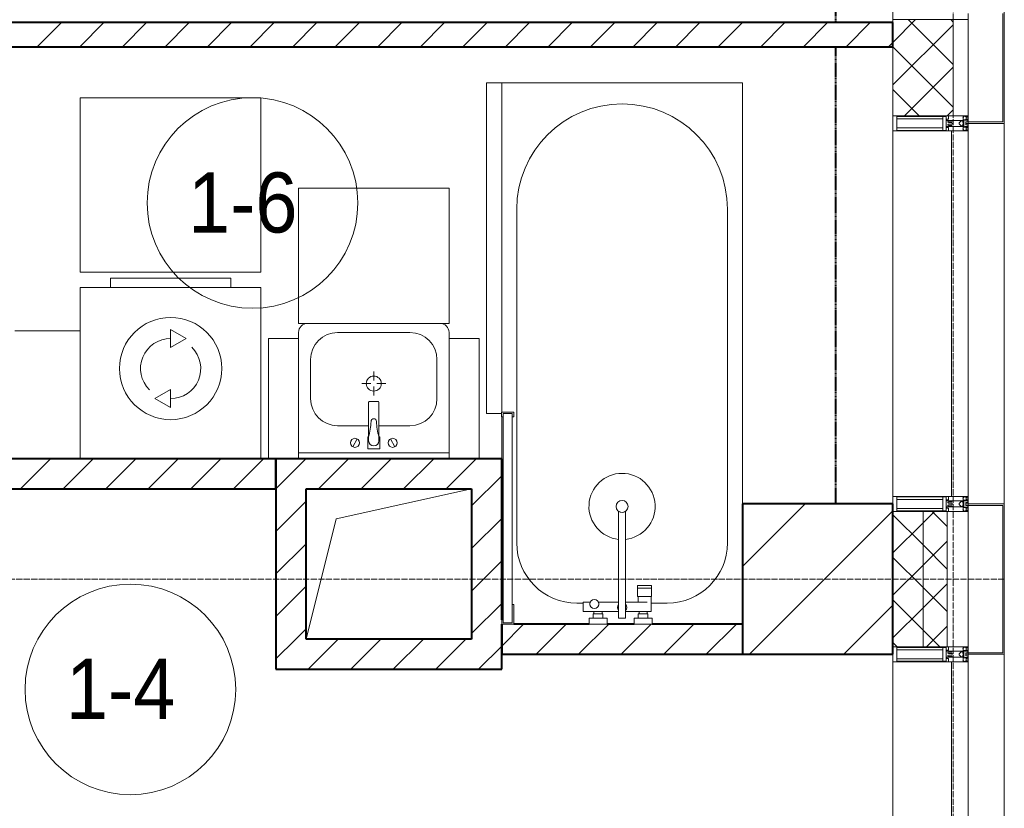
# Model space of a CAD drawing. Header units: millimetres. Extents: x -816133 to 919604, y 87941 to 147341.
# Tile 133 of 201: x -5153 to -1882, y 123212 to 125834. Entities that reach past the tile are written whole.
import ezdxf

# ---------------------------------------------------------------- set-up
doc = ezdxf.new("R2010")
doc.units = ezdxf.units.MM
for name, pattern in [('ADSK_Линия сетки', [25, 20, -2.5, 0, -2.5]), ('Линия сетки', [25, 20, -2.5, 0, -2.5]), ('Штрих_3_1_5_', [4.5, 3, -1.5]), ('Штриховая_ш3 п1_5', [4.5, 3, -1.5])]:
    doc.linetypes.add(name, pattern=pattern)
for name, color, linetype, lineweight in [('A-000-M_MASS', 7, 'Continuous', 18), ('A-010-A_ROOM', 7, 'Continuous', 20), ('A-200-M_WALL', 7, 'Continuous', 18), ('A-200-M_WALL_INT', 7, 'Continuous', 18), ('A-200-M_WALL_PAT', 7, 'Continuous', 40), ('A-214-M_CURT_WALL', 7, 'Continuous', 18), ('A-215-M_CURT_PANEL', 7, 'Continuous', 18), ('A-280-M_COLUMN', 7, 'Continuous', 18), ('A-700-M_FFE', 7, 'Continuous', 18), ('E-610-M_EPS', 7, 'Continuous', 18), ('M-520-M_DRAINAGE_FW', 7, 'Continuous', 18), ('S-280-M_COLUMN', 7, 'Continuous', 18), ('Z-030-M_GRID', 7, 'Continuous', 9), ('Z-060-M_DETAIL', 7, 'Continuous', 18), ('СС-011-ПОЖ-СИГНАЛИЗАЦИЯ', 1, 'Continuous', 30)]:
    doc.layers.add(name, color=color, linetype=linetype, lineweight=lineweight)
doc.layers.add('A-010-M_ROOM_SEPARATION', color=4, linetype='Штриховая_ш3 п1_5', lineweight=40, true_color=0x00ffff)
doc.styles.add('Arial_2', font='arial.ttf', dxfattribs={"width": 0.9, "height": 400})

# ---------------------------------------------------------------- blocks, each defined once
blk = doc.blocks.new('10эт')
at = {"layer": 'S-280-M_COLUMN', "lineweight": 9}
h = blk.add_hatch(dxfattribs=at)
h.set_pattern_fill('FP_29', color=9, style=0, pattern_type=2)
h.set_pattern_definition([(45, (221501.7, 104051.05), (-314.309, 314.309), []), (45, (221816.03, 104051.05), (-314.309, 314.309), [555.625, -111.125, 3.353, -107.772])])
h.paths.add_polyline_path([(357551.7, 122601.1), (358051.7, 122601.1), (358051.7, 123101.1), (357551.7, 123101.1), (357551.7, 122821.4)])
at = {"layer": 'A-000-M_MASS', "color": 9}
for p, q in [((356201.7, 123051.1), (356651.7, 123151.1)), ((356101.7, 122651.1), (356201.7, 123051.1))]:
    blk.add_line(p, q, dxfattribs=at)
at = {"layer": 'A-010-A_ROOM', "color": 9}
for centre in [(355923.7, 124101.6), (355518, 122484.3)]:
    blk.add_circle(centre, 350, dxfattribs=at)
at = {"layer": 'A-010-M_ROOM_SEPARATION', "color": 9, "linetype": 'Штрих_3_1_5_'}
for p, q in [((357861.7, 124701.1), (357861.7, 124751.1)), ((357861.7, 123101.1), (357861.7, 124621.1))]:
    blk.add_line(p, q, dxfattribs=at)
at = {"layer": 'A-200-M_WALL', "color": 9, "lineweight": 9}
for p, q in [((358051.7, 124711.1), (358051.7, 124391.1)), ((358251.7, 124711.1), (358051.7, 124711.1)), ((358251.7, 124391.1), (358251.7, 124711.1)), ((358051.7, 124391.1), (358251.7, 124391.1)), ((358231.7, 123076.1), (358051.7, 123076.1)), ((358151.7, 122626.1), (358151.7, 123076.1)), ((358231.7, 122626.1), (358231.7, 123076.1)), ((358051.7, 122626.1), (358231.7, 122626.1))]:
    blk.add_line(p, q, dxfattribs=at)
at = {"layer": 'A-200-M_WALL_INT', "color": 9, "lineweight": 40}
for p, q in [((358051.7, 124701.1), (353951.7, 124701.1)), ((358051.7, 124621.1), (358051.7, 124701.1)), ((353951.7, 124621.1), (358051.7, 124621.1)), ((356001.7, 123251.1), (354501.7, 123251.1)), ((356651.7, 123251.1), (356001.7, 123251.1)), ((356001.7, 123251.1), (356001.7, 123151.1)), ((356001.7, 123151.1), (356001.7, 123251.1)), ((356751.7, 123251.1), (356651.7, 123251.1)), ((356751.7, 122716.1), (356751.7, 123251.1)), ((354501.7, 123151.1), (356001.7, 123151.1)), ((356001.7, 123151.1), (356001.7, 122651.1)), ((356101.7, 123151.1), (356651.7, 123151.1)), ((356101.7, 122651.1), (356101.7, 123151.1)), ((356651.7, 123151.1), (356651.7, 122651.1)), ((356751.7, 122701.1), (356751.7, 122601.1)), ((356751.7, 122551.1), (356751.7, 122701.1)), ((357041.9, 122701.1), (356791.7, 122701.1)), ((357191.7, 122701.1), (357101.7, 122701.1)), ((357551.7, 122701.1), (357251.5, 122701.1)), ((356001.7, 122651.1), (356001.7, 122551.1)), ((356651.7, 122651.1), (356101.7, 122651.1)), ((356751.7, 122601.1), (357551.7, 122601.1)), ((356001.7, 122551.1), (356651.7, 122551.1)), ((356651.7, 122551.1), (356751.7, 122551.1))]:
    blk.add_line(p, q, dxfattribs=at)
at = {"layer": 'A-200-M_WALL_PAT', "color": 9, "linetype": 'Continuous', "lineweight": 5}
for p, q in [((358051.7, 124635.5), (358127.2, 124711.1)), ((358251.7, 124561.6), (358102.3, 124711.1)), ((358251.7, 124703), (358243.7, 124711.1)), ((358051.7, 124494.1), (358251.7, 124694.1)), ((358251.7, 124420.2), (358051.7, 124620.2)), ((358090.1, 124391.1), (358251.7, 124552.7)), ((358139.4, 124391.1), (358051.7, 124478.8)), ((358231.5, 124391.1), (358251.7, 124411.3)), ((358151.7, 123038.5), (358189.3, 123076.1)), ((358231.7, 123026), (358181.6, 123076.1)), ((358151.7, 122964.5), (358051.7, 123064.5)), ((358051.7, 122938.5), (358151.7, 123038.5)), ((358151.7, 122897.1), (358231.7, 122977.1)), ((358231.7, 122884.5), (358151.7, 122964.5)), ((358151.7, 122823.1), (358051.7, 122923.1)), ((358051.7, 122797.1), (358151.7, 122897.1)), ((358151.7, 122755.6), (358231.7, 122835.6)), ((358231.7, 122743.1), (358151.7, 122823.1)), ((358151.7, 122681.7), (358051.7, 122781.7)), ((358051.7, 122655.6), (358151.7, 122755.6)), ((358163.5, 122626.1), (358231.7, 122694.2)), ((358207.4, 122626.1), (358151.7, 122681.7)), ((358065.9, 122626.1), (358051.7, 122640.3))]:
    blk.add_line(p, q, dxfattribs=at)
at = {"layer": 'A-200-M_WALL_PAT', "color": 9, "linetype": 'Continuous', "lineweight": 9}
for p, q in [((355208.8, 124621.1), (355288.8, 124701.1)), ((355350.2, 124621.1), (355430.2, 124701.1)), ((355491.6, 124621.1), (355571.6, 124701.1)), ((355633.1, 124621.1), (355713.1, 124701.1)), ((355774.5, 124621.1), (355854.5, 124701.1)), ((355915.9, 124621.1), (355995.9, 124701.1)), ((356057.3, 124621.1), (356137.3, 124701.1)), ((356198.8, 124621.1), (356278.8, 124701.1)), ((356340.2, 124621.1), (356420.2, 124701.1)), ((356481.6, 124621.1), (356561.6, 124701.1)), ((356623, 124621.1), (356703, 124701.1)), ((356764.4, 124621.1), (356844.4, 124701.1)), ((356905.9, 124621.1), (356985.9, 124701.1)), ((357047.3, 124621.1), (357127.3, 124701.1)), ((357188.7, 124621.1), (357268.7, 124701.1)), ((357330.1, 124621.1), (357410.1, 124701.1)), ((357471.5, 124621.1), (357551.5, 124701.1)), ((357613, 124621.1), (357693, 124701.1)), ((357754.4, 124621.1), (357834.4, 124701.1)), ((357895.8, 124621.1), (357975.8, 124701.1)), ((358037.2, 124621.1), (358051.7, 124635.5)), ((355153, 123151.1), (355253, 123251.1)), ((355294.4, 123151.1), (355394.4, 123251.1)), ((355435.9, 123151.1), (355535.9, 123251.1)), ((355577.3, 123151.1), (355677.3, 123251.1)), ((355718.7, 123151.1), (355818.7, 123251.1)), ((355860.1, 123151.1), (355960.1, 123251.1)), ((356001.7, 123151.2), (356101.5, 123251.1)), ((356143, 123151.1), (356243, 123251.1)), ((356284.4, 123151.1), (356384.4, 123251.1)), ((356425.8, 123151.1), (356525.8, 123251.1)), ((356651.7, 123235.5), (356667.2, 123251.1)), ((356567.2, 123151.1), (356651.7, 123235.5)), ((356651.7, 123094.1), (356751.7, 123194.1)), ((356001.5, 123151.1), (356001.7, 123151.2)), ((356001.7, 123009.8), (356101.7, 123109.8)), ((356651.7, 122952.7), (356751.7, 123052.7)), ((356001.7, 122868.4), (356101.7, 122968.4)), ((356651.7, 122811.3), (356751.7, 122911.3)), ((356001.7, 122727), (356101.7, 122827)), ((356651.7, 122669.9), (356751.7, 122769.9)), ((356067.2, 122651.1), (356101.7, 122685.5)), ((356751.7, 122628.4), (356824.3, 122701.1)), ((356865.8, 122601.1), (356965.8, 122701.1)), ((357007.2, 122601.1), (357107.2, 122701.1)), ((357148.6, 122601.1), (357248.6, 122701.1)), ((357290, 122601.1), (357390, 122701.1)), ((357431.4, 122601.1), (357531.4, 122701.1)), ((356001.7, 122585.5), (356067.2, 122651.1)), ((356108.7, 122551.1), (356208.7, 122651.1)), ((356250.1, 122551.1), (356350.1, 122651.1)), ((356391.5, 122551.1), (356491.5, 122651.1)), ((356532.9, 122551.1), (356632.9, 122651.1)), ((356674.3, 122551.1), (356751.7, 122628.4))]:
    blk.add_line(p, q, dxfattribs=at)
at = {"layer": 'A-214-M_CURT_WALL', "color": 9, "lineweight": 5, "extrusion": (0, 0, -1)}
for p, q in [((358051.7, 124761.1), (358051.7, 124711.1)), ((358051.7, 124711.1), (358301.7, 124711.1)), ((358301.7, 124711.1), (358301.7, 124731.1)), ((358301.7, 124391.1), (358051.7, 124391.1)), ((358051.7, 124391.1), (358051.7, 124341.1)), ((358301.7, 124371.1), (358301.7, 124391.1)), ((358301.7, 124341.1), (358301.7, 124366.1)), ((358051.7, 124341.1), (358301.7, 124341.1)), ((358301.7, 123126.1), (358051.7, 123126.1)), ((358051.7, 123126.1), (358051.7, 123101.1)), ((358301.7, 123101.1), (358301.7, 123126.1)), ((358051.7, 123076.1), (358301.7, 123076.1)), ((358301.7, 123076.1), (358301.7, 123096.1)), ((358301.7, 122626.1), (358051.7, 122626.1)), ((358301.7, 122606.1), (358301.7, 122626.1)), ((358051.7, 122601.1), (358051.7, 122576.1)), ((358301.7, 122576.1), (358301.7, 122601.1)), ((358051.7, 122576.1), (358301.7, 122576.1))]:
    blk.add_line(p, q, dxfattribs=at)
at = {"layer": 'A-214-M_CURT_WALL', "color": 9, "lineweight": 5}
for p, q in [((358301.7, 124391.1), (358301.7, 124711.1)), ((358051.7, 123126.1), (358051.7, 124341.1)), ((358301.7, 122626.1), (358301.7, 123076.1)), ((358051.7, 121361.1), (358051.7, 122576.1))]:
    blk.add_line(p, q, dxfattribs=at)
at = {"layer": 'A-215-M_CURT_PANEL', "color": 9, "lineweight": 5}
for p, q in [((358246.7, 124341.1), (358246.7, 123126.1)), ((358301.7, 124341.1), (358246.7, 124341.1)), ((358301.7, 123126.1), (358301.7, 124341.1)), ((358246.7, 123126.1), (358301.7, 123126.1)), ((358246.7, 122576.1), (358246.7, 121361.1)), ((358301.7, 122576.1), (358246.7, 122576.1)), ((358301.7, 121361.1), (358301.7, 122576.1))]:
    blk.add_line(p, q, dxfattribs=at)
at = {"layer": 'A-280-M_COLUMN', "color": 9, "lineweight": 5}
for p, q in [((358416.7, 124371.1), (358416.7, 124731.1)), ((358421.7, 124736.1), (358421.7, 124366.1)), ((358301.7, 124366.1), (358301.7, 124371.1)), ((358301.7, 124371.1), (358416.7, 124371.1)), ((358421.7, 124366.1), (358301.7, 124366.1)), ((358421.7, 123101.1), (358421.7, 124366.1)), ((358301.7, 123101.1), (358421.7, 123101.1)), ((358301.7, 123096.1), (358301.7, 123101.1)), ((358416.7, 123096.1), (358301.7, 123096.1)), ((358416.7, 122606.1), (358416.7, 123096.1)), ((358421.7, 123101.1), (358421.7, 122601.1)), ((358301.7, 122601.1), (358301.7, 122606.1)), ((358301.7, 122606.1), (358416.7, 122606.1)), ((358421.7, 122601.1), (358301.7, 122601.1)), ((358421.7, 121336.1), (358421.7, 122601.1))]:
    blk.add_line(p, q, dxfattribs=at)
at = {"layer": 'A-700-M_FFE', "color": 9, "lineweight": 9}
for p, q in [((356751.7, 124501.1), (356701.7, 124501.1)), ((356701.7, 124501.1), (356701.7, 123401.1)), ((356751.7, 123405.9), (356751.7, 124501.1)), ((355951.7, 124451.1), (355351.7, 124451.1)), ((355351.7, 124451.1), (355351.7, 123871.1)), ((355951.7, 123871.1), (355951.7, 124451.1)), ((356076.7, 124151.1), (356076.7, 123701.1)), ((356576.7, 124151.1), (356076.7, 124151.1)), ((356576.7, 123701.1), (356576.7, 124151.1)), ((355351.7, 123871.1), (355951.7, 123871.1)), ((356076.7, 123701.1), (356576.7, 123701.1)), ((355351.7, 123676.1), (355134.2, 123676.1)), ((355976.7, 123651.1), (355976.7, 123251.1)), ((356076.7, 123651.1), (355976.7, 123651.1)), ((356076.7, 123251.1), (356076.7, 123651.1)), ((356576.7, 123651.1), (356576.7, 123251.1)), ((356676.7, 123651.1), (356576.7, 123651.1)), ((356676.7, 123251.1), (356676.7, 123651.1)), ((356701.7, 123401.1), (356751.6, 123401.1))]:
    blk.add_line(p, q, dxfattribs=at)
at = {"layer": 'E-610-M_EPS', "color": 9}
for p, q in [((355451.7, 123851.1), (355851.7, 123851.1)), ((355451.7, 123821.1), (355451.7, 123851.1)), ((355851.7, 123851.1), (355851.7, 123821.1)), ((355351.7, 123821.1), (355951.7, 123821.1)), ((355351.7, 123251.1), (355351.7, 123821.1)), ((355951.7, 123821.1), (355951.7, 123251.1)), ((355651.7, 123681.1), (355703.7, 123651.1)), ((355651.7, 123621.1), (355651.7, 123681.1)), ((355703.7, 123651.1), (355651.7, 123621.1)), ((355599.8, 123451.1), (355651.7, 123481.1)), ((355651.7, 123481.1), (355651.7, 123421.1)), ((355651.7, 123421.1), (355599.8, 123451.1))]:
    blk.add_line(p, q, dxfattribs=at)
for radius, start, end in [(170, 0, 180), (100, 90, 225), (100, 270, 45), (170, 180, 0)]:
    blk.add_arc((355651.7, 123551.1), radius, start, end, dxfattribs=at)
at = {"layer": 'M-520-M_DRAINAGE_FW', "color": 9}
for p, q in [((357551.7, 124501.1), (356751.7, 124501.1)), ((357551.7, 123101.1), (357551.7, 124501.1)), ((356801.7, 122971.1), (356801.7, 124081.1)), ((357501.7, 124081.1), (357501.7, 122971.1)), ((356076.7, 123671.1), (356076.7, 123651.1)), ((356446.7, 123671.1), (356206.7, 123671.1)), ((356576.7, 123651.1), (356576.7, 123671.1)), ((356116.7, 123581.1), (356116.7, 123451.1)), ((356536.7, 123451.1), (356536.7, 123581.1)), ((356326.7, 123541.1), (356326.7, 123511.1)), ((356286.7, 123501.1), (356316.7, 123501.1)), ((356336.7, 123501.1), (356366.7, 123501.1)), ((356326.7, 123461.1), (356326.7, 123491.1)), ((356309.7, 123439), (356309.7, 123324.1)), ((356340.7, 123442), (356312.7, 123442)), ((356343.7, 123324.1), (356343.7, 123439)), ((356791.7, 123406.1), (356751.6, 123406.1)), ((356751.6, 123406.1), (356751.6, 123391.1)), ((356791.7, 123391.1), (356791.7, 123406.1)), ((356751.6, 123391.1), (356756.6, 123391.1)), ((356751.7, 123391.1), (356751.7, 123251.1)), ((356756.6, 123391.1), (356756.6, 123401.1)), ((356756.6, 123401.1), (356786.7, 123401.1)), ((356756.6, 123401.1), (356756.6, 122706.1)), ((356786.7, 123401.1), (356756.6, 123401.1)), ((356786.7, 123401.1), (356786.7, 123391.1)), ((356786.7, 122706.1), (356786.7, 123401.1)), ((356786.7, 123391.1), (356791.7, 123391.1)), ((356206.7, 123361.1), (356309.7, 123361.1)), ((356343.7, 123361.1), (356446.7, 123361.1)), ((356257, 123290.9), (356271.1, 123317.4)), ((356309.7, 123324.1), (356306.7, 123324.1)), ((356306.7, 123324.1), (356306.7, 123284.1)), ((356309.7, 123324.1), (356309.7, 123311.1)), ((356343.7, 123311.1), (356343.7, 123324.1)), ((356346.7, 123324.1), (356343.7, 123324.1)), ((356346.7, 123284.1), (356346.7, 123324.1)), ((356396.4, 123290.9), (356382.4, 123317.4)), ((356576.7, 123271.1), (356076.7, 123271.1)), ((356306.7, 123284.1), (356346.7, 123284.1)), ((357140.4, 123076.1), (357140.4, 122721.1)), ((357163.1, 122721.1), (357163.1, 123076.1)), ((357202.8, 122830.1), (357202.8, 122821.1)), ((357249.8, 122830.1), (357202.8, 122830.1)), ((357202.8, 122821.1), (357202.8, 122793.6)), ((357249.8, 122821.1), (357202.8, 122821.1)), ((357202.8, 122821.1), (357249.8, 122821.1)), ((357249.8, 122821.1), (357249.8, 122830.1)), ((357249.8, 122793.6), (357249.8, 122821.1)), ((357202.8, 122793.6), (357249.8, 122793.6)), ((357205.1, 122793.6), (357205.1, 122774.8)), ((357247.9, 122793.6), (357205.1, 122793.6)), ((357247.9, 122743.1), (357247.9, 122793.6)), ((356791.7, 122766.1), (356786.7, 122766.1)), ((356786.7, 122766.1), (356786.7, 122706.1)), ((356791.7, 122701.1), (356791.7, 122766.1)), ((357022.6, 122771.1), (357001.7, 122771.1)), ((357046.1, 122774.8), (357022.6, 122774.8)), ((357022.6, 122774.8), (357022.6, 122743.1)), ((357140.4, 122774.8), (357073, 122774.8)), ((357235, 122774.8), (357163.1, 122774.8)), ((357301.7, 122771.1), (357247.9, 122771.1)), ((356756.6, 122716.1), (356751.7, 122716.1)), ((356751.7, 122716.1), (356751.7, 122701.1)), ((356756.6, 122706.1), (356756.6, 122716.1)), ((357022.6, 122743.1), (357140.4, 122743.1)), ((357101.7, 122721.1), (357041.9, 122721.1)), ((357041.9, 122721.1), (357041.9, 122701.1)), ((357087.7, 122735.1), (357055.7, 122735.1)), ((357055.7, 122735.1), (357055.7, 122721.1)), ((357055.7, 122721.1), (357087.7, 122721.1)), ((357085.3, 122743.1), (357058.4, 122743.1)), ((357058.4, 122743.1), (357058.4, 122735.1)), ((357058.4, 122735.1), (357085.3, 122735.1)), ((357085.3, 122735.1), (357085.3, 122743.1)), ((357087.7, 122721.1), (357087.7, 122735.1)), ((357101.7, 122701.1), (357101.7, 122721.1)), ((357140.4, 122721.1), (357163.1, 122721.1)), ((357163.1, 122743.1), (357235, 122743.1)), ((357191.7, 122721.1), (357191.7, 122701.1)), ((357251.5, 122721.1), (357191.7, 122721.1)), ((357205.7, 122735.1), (357205.7, 122721.1)), ((357237.7, 122735.1), (357205.7, 122735.1)), ((357205.7, 122721.1), (357237.7, 122721.1)), ((357208.1, 122743.1), (357208.1, 122735.1)), ((357235, 122743.1), (357208.1, 122743.1)), ((357208.1, 122735.1), (357235, 122735.1)), ((357235, 122743.1), (357247.9, 122743.1)), ((357235, 122735.1), (357235, 122743.1)), ((357237.7, 122721.1), (357237.7, 122735.1)), ((357251.5, 122701.1), (357251.5, 122721.1)), ((356751.7, 122701.1), (356791.7, 122701.1)), ((356786.7, 122706.1), (356756.6, 122706.1)), ((356756.6, 122706.1), (356786.7, 122706.1)), ((357041.9, 122701.1), (357101.7, 122701.1)), ((357191.7, 122701.1), (357251.5, 122701.1))]:
    blk.add_line(p, q, dxfattribs=at)
for centre, radius, start, end in [((357151.7, 124081.1), 350, 0, 180), ((356106.7, 123671.1), 30, 90, 180), ((356546.7, 123671.1), 30, 0, 90), ((356206.7, 123581.1), 90, 90, 180), ((356446.7, 123581.1), 90, 0, 90), ((356326.7, 123501.1), 25, 0, 180), ((356326.7, 123501.1), 25, 180, 0), ((356206.7, 123451.1), 90, 180, 270), ((356312.7, 123439), 3, 90, 180), ((356312.7, 123439), 3, 105, 165), ((356340.7, 123439), 3, 0, 90), ((356340.7, 123439), 3, 15, 75), ((356446.7, 123451.1), 90, 270, 0), ((356109.1, 123380.9), 208.5, 344.1823, 358.4054), ((356326.7, 123375.1), 9.19, 0, 180), ((356544.3, 123380.9), 208.5, 181.5946, 195.8177), ((356264.1, 123304.1), 15, 0, 180), ((356264.1, 123304.1), 15, 180, 0), ((356326.7, 123311.1), 17, 180, 0), ((356389.4, 123304.1), 15, 0, 180), ((356389.4, 123304.1), 15, 180, 0), ((357151.7, 123092.6), 110, 275.916, 264.084), ((357151.7, 123092.6), 20, 0, 180), ((357151.7, 123092.6), 20, 180, 0), ((357151.7, 123092.6), 20, 235.4667, 304.5333), ((357001.7, 122971.1), 200, 180, 270), ((357301.7, 122971.1), 200, 270, 0), ((357059.5, 122768.2), 15, 0, 180), ((357059.5, 122768.2), 15, 154.0483, 25.9517), ((357059.5, 122768.2), 15, 180, 0), ((357151.7, 122757.1), 15.5, 137.0093, 222.9907), ((357151.7, 122757.1), 15.5, 317.0093, 42.9907)]:
    blk.add_arc(centre, radius, start, end, dxfattribs=at)
at = {"layer": 'S-280-M_COLUMN', "color": 9, "lineweight": 40}
for p, q in [((358051.7, 123101.1), (357551.7, 123101.1)), ((357551.7, 123101.1), (357551.7, 122601.1)), ((358051.7, 122601.1), (358051.7, 123101.1)), ((357551.7, 122601.1), (358051.7, 122601.1))]:
    blk.add_line(p, q, dxfattribs=at)
at = {"layer": 'Z-030-M_GRID', "color": 9, "linetype": 'Линия сетки'}
blk.add_line((358251.7, 116076.8), (358251.7, 137026.1), dxfattribs=at)
at = {"layer": 'Z-030-M_GRID', "color": 9, "linetype": 'ADSK_Линия сетки'}
blk.add_line((358421.7, 122851.1), (308438.4, 122851.1), dxfattribs=at)
at = {"layer": 'Z-060-M_DETAIL', "color": 9, "lineweight": 5, "extrusion": (0, 0, -1)}
for p, q in [((358236.5, 124391.1), (358051.7, 124391.1)), ((358051.7, 124391.1), (358051.7, 124366.1)), ((358064.4, 124389.1), (358064.4, 124366.1)), ((358064.4, 124389.1), (358228.2, 124389.1)), ((358217.8, 124366.1), (358217.8, 124389.1)), ((358228.2, 124366.6), (358228.2, 124389.1)), ((358236.5, 124380.1), (358236.5, 124391.1)), ((358284.1, 124385), (358285.7, 124387.4)), ((358285.1, 124384.4), (358284.1, 124385)), ((358284.7, 124388.4), (358284.7, 124389.9)), ((358284.7, 124389.9), (358287.1, 124389.9)), ((358284.7, 124388.4), (358285.7, 124388.4)), ((358285.1, 124373.4), (358285.1, 124384.4)), ((358285.7, 124388.4), (358285.7, 124387.4)), ((358287.1, 124389.9), (358287.5, 124391.1)), ((358291.1, 124388.6), (358287.1, 124389.9)), ((358301.7, 124391.1), (358287.5, 124391.1)), ((358291.1, 124388.6), (358291.8, 124389.8)), ((358291.6, 124389.3), (358293.7, 124388.6)), ((358300.4, 124389.8), (358291.8, 124389.8)), ((358293.7, 124388.6), (358297.2, 124388.6)), ((358297.2, 124387.4), (358295.2, 124387.4)), ((358295.2, 124387.4), (358295.2, 124380.3)), ((358297.2, 124387.4), (358297.2, 124388.6)), ((358300.4, 124389.8), (358300.4, 124377.9)), ((358301.7, 124391.1), (358301.7, 124366.1)), ((358051.7, 124341.1), (358051.7, 124366.1)), ((358217.8, 124381), (358064.4, 124381)), ((358064.4, 124343.1), (358064.4, 124366.1)), ((358217.8, 124351.2), (358064.4, 124351.2)), ((358217.8, 124366.1), (358217.8, 124343.1)), ((358228.2, 124365.6), (358228.2, 124343.1)), ((358230.5, 124380.1), (358236.5, 124380.1)), ((358230.5, 124376.1), (358230.5, 124380.1)), ((358248.7, 124376.1), (358230.5, 124376.1)), ((358230.5, 124356.1), (358230.5, 124352.1)), ((358248.7, 124356.1), (358230.5, 124356.1)), ((358230.5, 124352.1), (358236.5, 124352.1)), ((358236.5, 124373.1), (358234.5, 124371.9)), ((358234.5, 124370.2), (358234.5, 124371.9)), ((358234.5, 124370.2), (358236.7, 124369)), ((358234.5, 124361.9), (358236.7, 124363.1)), ((358234.5, 124361.9), (358234.5, 124360.2)), ((358236.5, 124359), (358234.5, 124360.2)), ((358236.5, 124373.1), (358247.1, 124373.1)), ((358236.5, 124359), (358247.1, 124359)), ((358236.5, 124352.1), (358236.5, 124341.1)), ((358236.7, 124369), (358247.1, 124369)), ((358236.7, 124363.1), (358247.1, 124363.1)), ((358248.7, 124374.8), (358247.1, 124373.1)), ((358248.7, 124367.4), (358247.1, 124369)), ((358248.7, 124364.8), (358247.1, 124363.1)), ((358248.7, 124357.4), (358247.1, 124359)), ((358248.7, 124374.8), (358248.7, 124376.1)), ((358248.7, 124376.1), (358284.7, 124376.1)), ((358248.7, 124366.1), (358248.7, 124367.4)), ((358248.7, 124366.1), (358248.7, 124364.8)), ((358248.7, 124357.4), (358248.7, 124356.1)), ((358248.7, 124356.1), (358284.7, 124356.1)), ((358278.7, 124374.6), (358271.7, 124367.6)), ((358271.7, 124367.6), (358271.7, 124366.1)), ((358271.7, 124364.5), (358271.7, 124366.1)), ((358278.7, 124357.6), (358271.7, 124364.5)), ((358283.3, 124374.6), (358278.7, 124374.6)), ((358283.3, 124357.6), (358278.7, 124357.6)), ((358283.3, 124373.6), (358283.3, 124374.6)), ((358284.7, 124373.6), (358283.3, 124373.6)), ((358283.3, 124358.6), (358283.3, 124357.6)), ((358284.7, 124358.6), (358283.3, 124358.6)), ((358283.7, 124373.4), (358285.1, 124373.4)), ((358283.7, 124368.7), (358283.7, 124373.4)), ((358283.7, 124368.7), (358284.9, 124368.7)), ((358283.7, 124363.4), (358284.9, 124363.4)), ((358283.7, 124363.4), (358283.7, 124358.7)), ((358283.7, 124358.7), (358285.1, 124358.7)), ((358284.7, 124376.1), (358284.7, 124373.6)), ((358284.7, 124356.1), (358284.7, 124358.6)), ((358284.9, 124368.7), (358284.9, 124366.1)), ((358284.9, 124363.4), (358284.9, 124366.1)), ((358286.9, 124366.1), (358284.9, 124366.1)), ((358286.9, 124366.1), (358284.9, 124366.1)), ((358285.1, 124358.7), (358285.1, 124347.7)), ((358292.7, 124378.3), (358286.9, 124378.3)), ((358286.9, 124378.3), (358286.9, 124366.1)), ((358286.9, 124353.9), (358286.9, 124366.1)), ((358292.7, 124353.9), (358286.9, 124353.9)), ((358294.1, 124378.7), (358290.3, 124377.4)), ((358290.5, 124376.6), (358290.3, 124377.3)), ((358290.5, 124355.6), (358290.3, 124354.8)), ((358294.1, 124353.4), (358290.3, 124354.7)), ((358300.2, 124376.6), (358290.5, 124376.6)), ((358300.2, 124355.6), (358290.5, 124355.6)), ((358293.7, 124366.1), (358293.7, 124370.9)), ((358300.2, 124370.9), (358293.7, 124370.9)), ((358301.7, 124366.1), (358293.7, 124366.1)), ((358293.7, 124366.1), (358293.7, 124361.3)), ((358301.7, 124366.1), (358293.7, 124366.1)), ((358300.2, 124361.3), (358293.7, 124361.3)), ((358294.1, 124378.7), (358294.8, 124377.9)), ((358294.1, 124353.4), (358294.8, 124354.3)), ((358297.2, 124379.2), (358294.5, 124378.2)), ((358297.2, 124352.9), (358294.5, 124353.9)), ((358300.4, 124377.9), (358294.8, 124377.9)), ((358300.4, 124354.3), (358294.8, 124354.3)), ((358295.2, 124380.3), (358297.2, 124380.3)), ((358295.2, 124344.8), (358295.2, 124351.9)), ((358295.2, 124351.9), (358297.2, 124351.9)), ((358297.2, 124379.2), (358297.2, 124380.3)), ((358297.2, 124352.9), (358297.2, 124351.9)), ((358300.2, 124370.9), (358300.2, 124376.6)), ((358300.2, 124361.3), (358300.2, 124355.6)), ((358300.4, 124342.4), (358300.4, 124354.3)), ((358301.7, 124341.1), (358301.7, 124366.1)), ((358236.5, 124341.1), (358051.7, 124341.1)), ((358064.4, 124343.1), (358228.2, 124343.1)), ((358285.1, 124347.7), (358284.1, 124347.1)), ((358284.1, 124347.1), (358285.7, 124344.7)), ((358284.7, 124343.7), (358285.7, 124343.7)), ((358284.7, 124343.7), (358284.7, 124342.2)), ((358284.7, 124342.2), (358287.1, 124342.2)), ((358285.7, 124343.7), (358285.7, 124344.7)), ((358291.1, 124343.5), (358287.1, 124342.2)), ((358287.1, 124342.2), (358287.5, 124341.1)), ((358301.7, 124341.1), (358287.5, 124341.1)), ((358291.1, 124343.5), (358291.8, 124342.4)), ((358291.6, 124342.8), (358293.7, 124343.6)), ((358300.4, 124342.4), (358291.8, 124342.4)), ((358293.7, 124343.6), (358297.2, 124343.6)), ((358297.2, 124344.8), (358295.2, 124344.8)), ((358297.2, 124344.8), (358297.2, 124343.6)), ((358236.5, 123126.1), (358051.7, 123126.1)), ((358051.7, 123126.1), (358051.7, 123101.1)), ((358064.4, 123124.1), (358064.4, 123101.1)), ((358064.4, 123124.1), (358228.2, 123124.1)), ((358217.8, 123116), (358064.4, 123116)), ((358217.8, 123101.1), (358217.8, 123124.1)), ((358228.2, 123101.6), (358228.2, 123124.1)), ((358230.5, 123115.1), (358236.5, 123115.1)), ((358230.5, 123111.1), (358230.5, 123115.1)), ((358248.7, 123111.1), (358230.5, 123111.1)), ((358236.5, 123108.1), (358234.5, 123106.9)), ((358236.5, 123115.1), (358236.5, 123126.1)), ((358236.5, 123108.1), (358247.1, 123108.1)), ((358248.7, 123109.8), (358247.1, 123108.1)), ((358248.7, 123109.8), (358248.7, 123111.1)), ((358248.7, 123111.1), (358284.7, 123111.1)), ((358278.7, 123109.6), (358271.7, 123102.6)), ((358283.3, 123109.6), (358278.7, 123109.6)), ((358283.3, 123108.6), (358283.3, 123109.6)), ((358284.7, 123108.6), (358283.3, 123108.6)), ((358283.7, 123108.4), (358285.1, 123108.4)), ((358283.7, 123103.7), (358283.7, 123108.4)), ((358284.1, 123120), (358285.7, 123122.4)), ((358285.1, 123119.4), (358284.1, 123120)), ((358284.7, 123123.4), (358284.7, 123124.9)), ((358284.7, 123124.9), (358287.1, 123124.9)), ((358284.7, 123123.4), (358285.7, 123123.4)), ((358284.7, 123111.1), (358284.7, 123108.6)), ((358285.1, 123108.4), (358285.1, 123119.4)), ((358285.7, 123123.4), (358285.7, 123122.4)), ((358292.7, 123113.3), (358286.9, 123113.3)), ((358286.9, 123113.3), (358286.9, 123101.1)), ((358287.1, 123124.9), (358287.5, 123126.1)), ((358291.1, 123123.6), (358287.1, 123124.9)), ((358301.7, 123126.1), (358287.5, 123126.1)), ((358294.1, 123113.7), (358290.3, 123112.4)), ((358290.5, 123111.6), (358290.3, 123112.3)), ((358300.2, 123111.6), (358290.5, 123111.6)), ((358291.1, 123123.6), (358291.8, 123124.8)), ((358291.6, 123124.3), (358293.7, 123123.6)), ((358300.4, 123124.8), (358291.8, 123124.8)), ((358293.7, 123123.6), (358297.2, 123123.6)), ((358294.1, 123113.7), (358294.8, 123112.9)), ((358297.2, 123114.2), (358294.5, 123113.2)), ((358300.4, 123112.9), (358294.8, 123112.9)), ((358297.2, 123122.4), (358295.2, 123122.4)), ((358295.2, 123122.4), (358295.2, 123115.3)), ((358295.2, 123115.3), (358297.2, 123115.3)), ((358297.2, 123122.4), (358297.2, 123123.6)), ((358297.2, 123114.2), (358297.2, 123115.3)), ((358300.2, 123105.9), (358300.2, 123111.6)), ((358300.4, 123124.8), (358300.4, 123112.9)), ((358301.7, 123126.1), (358301.7, 123101.1)), ((358051.7, 123076.1), (358051.7, 123101.1)), ((358236.5, 123076.1), (358051.7, 123076.1)), ((358064.4, 123078.1), (358064.4, 123101.1)), ((358217.8, 123086.2), (358064.4, 123086.2)), ((358064.4, 123078.1), (358228.2, 123078.1)), ((358217.8, 123101.1), (358217.8, 123078.1)), ((358228.2, 123100.6), (358228.2, 123078.1)), ((358230.5, 123091.1), (358230.5, 123087.1)), ((358248.7, 123091.1), (358230.5, 123091.1)), ((358230.5, 123087.1), (358236.5, 123087.1)), ((358234.5, 123105.2), (358234.5, 123106.9)), ((358234.5, 123105.2), (358236.7, 123104)), ((358234.5, 123096.9), (358236.7, 123098.1)), ((358234.5, 123096.9), (358234.5, 123095.2)), ((358236.5, 123094), (358234.5, 123095.2)), ((358236.5, 123094), (358247.1, 123094)), ((358236.5, 123087.1), (358236.5, 123076.1)), ((358236.7, 123104), (358247.1, 123104)), ((358236.7, 123098.1), (358247.1, 123098.1)), ((358248.7, 123102.4), (358247.1, 123104)), ((358248.7, 123099.8), (358247.1, 123098.1)), ((358248.7, 123092.4), (358247.1, 123094)), ((358248.7, 123101.1), (358248.7, 123102.4)), ((358248.7, 123101.1), (358248.7, 123099.8)), ((358248.7, 123092.4), (358248.7, 123091.1)), ((358248.7, 123091.1), (358284.7, 123091.1)), ((358271.7, 123102.6), (358271.7, 123101.1)), ((358271.7, 123099.5), (358271.7, 123101.1)), ((358278.7, 123092.6), (358271.7, 123099.5)), ((358283.3, 123092.6), (358278.7, 123092.6)), ((358283.3, 123093.6), (358283.3, 123092.6)), ((358284.7, 123093.6), (358283.3, 123093.6)), ((358283.7, 123103.7), (358284.9, 123103.7)), ((358283.7, 123098.4), (358284.9, 123098.4)), ((358283.7, 123098.4), (358283.7, 123093.7)), ((358283.7, 123093.7), (358285.1, 123093.7)), ((358285.1, 123082.7), (358284.1, 123082.1)), ((358284.1, 123082.1), (358285.7, 123079.7)), ((358284.7, 123091.1), (358284.7, 123093.6)), ((358284.7, 123078.7), (358285.7, 123078.7)), ((358284.7, 123078.7), (358284.7, 123077.2)), ((358284.7, 123077.2), (358287.1, 123077.2)), ((358284.9, 123103.7), (358284.9, 123101.1)), ((358284.9, 123098.4), (358284.9, 123101.1)), ((358286.9, 123101.1), (358284.9, 123101.1)), ((358286.9, 123101.1), (358284.9, 123101.1)), ((358285.1, 123093.7), (358285.1, 123082.7)), ((358285.7, 123078.7), (358285.7, 123079.7)), ((358286.9, 123088.9), (358286.9, 123101.1)), ((358292.7, 123088.9), (358286.9, 123088.9)), ((358291.1, 123078.5), (358287.1, 123077.2)), ((358287.1, 123077.2), (358287.5, 123076.1)), ((358301.7, 123076.1), (358287.5, 123076.1)), ((358290.5, 123090.6), (358290.3, 123089.8)), ((358294.1, 123088.4), (358290.3, 123089.7)), ((358300.2, 123090.6), (358290.5, 123090.6)), ((358291.1, 123078.5), (358291.8, 123077.4)), ((358291.6, 123077.8), (358293.7, 123078.6)), ((358300.4, 123077.4), (358291.8, 123077.4)), ((358293.7, 123101.1), (358293.7, 123105.9)), ((358300.2, 123105.9), (358293.7, 123105.9)), ((358301.7, 123101.1), (358293.7, 123101.1)), ((358293.7, 123101.1), (358293.7, 123096.3)), ((358301.7, 123101.1), (358293.7, 123101.1)), ((358300.2, 123096.3), (358293.7, 123096.3)), ((358293.7, 123078.6), (358297.2, 123078.6)), ((358294.1, 123088.4), (358294.8, 123089.3)), ((358297.2, 123087.9), (358294.5, 123088.9)), ((358300.4, 123089.3), (358294.8, 123089.3)), ((358295.2, 123079.8), (358295.2, 123086.9)), ((358295.2, 123086.9), (358297.2, 123086.9)), ((358297.2, 123079.8), (358295.2, 123079.8)), ((358297.2, 123087.9), (358297.2, 123086.9)), ((358297.2, 123079.8), (358297.2, 123078.6)), ((358300.2, 123096.3), (358300.2, 123090.6)), ((358300.4, 123077.4), (358300.4, 123089.3)), ((358301.7, 123076.1), (358301.7, 123101.1)), ((358236.5, 122626.1), (358051.7, 122626.1)), ((358051.7, 122626.1), (358051.7, 122601.1)), ((358064.4, 122624.1), (358064.4, 122601.1)), ((358064.4, 122624.1), (358228.2, 122624.1)), ((358217.8, 122601.1), (358217.8, 122624.1)), ((358228.2, 122601.6), (358228.2, 122624.1)), ((358236.5, 122615.1), (358236.5, 122626.1)), ((358284.1, 122620), (358285.7, 122622.4)), ((358285.1, 122619.4), (358284.1, 122620)), ((358284.7, 122623.4), (358284.7, 122624.9)), ((358284.7, 122624.9), (358287.1, 122624.9)), ((358284.7, 122623.4), (358285.7, 122623.4)), ((358285.1, 122608.4), (358285.1, 122619.4)), ((358285.7, 122623.4), (358285.7, 122622.4)), ((358287.1, 122624.9), (358287.5, 122626.1)), ((358291.1, 122623.6), (358287.1, 122624.9)), ((358301.7, 122626.1), (358287.5, 122626.1)), ((358291.1, 122623.6), (358291.8, 122624.8)), ((358291.6, 122624.3), (358293.7, 122623.6)), ((358300.4, 122624.8), (358291.8, 122624.8)), ((358293.7, 122623.6), (358297.2, 122623.6)), ((358297.2, 122622.4), (358295.2, 122622.4)), ((358295.2, 122622.4), (358295.2, 122615.3)), ((358297.2, 122622.4), (358297.2, 122623.6)), ((358300.4, 122624.8), (358300.4, 122612.9)), ((358301.7, 122626.1), (358301.7, 122601.1)), ((358051.7, 122576.1), (358051.7, 122601.1)), ((358217.8, 122616), (358064.4, 122616)), ((358064.4, 122578.1), (358064.4, 122601.1)), ((358217.8, 122586.2), (358064.4, 122586.2)), ((358217.8, 122601.1), (358217.8, 122578.1)), ((358228.2, 122600.6), (358228.2, 122578.1)), ((358230.5, 122615.1), (358236.5, 122615.1)), ((358230.5, 122611.1), (358230.5, 122615.1)), ((358248.7, 122611.1), (358230.5, 122611.1)), ((358230.5, 122591.1), (358230.5, 122587.1)), ((358248.7, 122591.1), (358230.5, 122591.1)), ((358230.5, 122587.1), (358236.5, 122587.1)), ((358236.5, 122608.1), (358234.5, 122606.9)), ((358234.5, 122605.2), (358234.5, 122606.9)), ((358234.5, 122605.2), (358236.7, 122604)), ((358234.5, 122596.9), (358236.7, 122598.1)), ((358234.5, 122596.9), (358234.5, 122595.2)), ((358236.5, 122594), (358234.5, 122595.2)), ((358236.5, 122608.1), (358247.1, 122608.1)), ((358236.5, 122594), (358247.1, 122594)), ((358236.5, 122587.1), (358236.5, 122576.1)), ((358236.7, 122604), (358247.1, 122604)), ((358236.7, 122598.1), (358247.1, 122598.1)), ((358248.7, 122609.8), (358247.1, 122608.1)), ((358248.7, 122602.4), (358247.1, 122604)), ((358248.7, 122599.8), (358247.1, 122598.1)), ((358248.7, 122592.4), (358247.1, 122594)), ((358248.7, 122609.8), (358248.7, 122611.1)), ((358248.7, 122611.1), (358284.7, 122611.1)), ((358248.7, 122601.1), (358248.7, 122602.4)), ((358248.7, 122601.1), (358248.7, 122599.8)), ((358248.7, 122592.4), (358248.7, 122591.1)), ((358248.7, 122591.1), (358284.7, 122591.1)), ((358278.7, 122609.6), (358271.7, 122602.6)), ((358271.7, 122602.6), (358271.7, 122601.1)), ((358271.7, 122599.5), (358271.7, 122601.1)), ((358278.7, 122592.6), (358271.7, 122599.5)), ((358283.3, 122609.6), (358278.7, 122609.6)), ((358283.3, 122592.6), (358278.7, 122592.6)), ((358283.3, 122608.6), (358283.3, 122609.6)), ((358284.7, 122608.6), (358283.3, 122608.6)), ((358283.3, 122593.6), (358283.3, 122592.6)), ((358284.7, 122593.6), (358283.3, 122593.6)), ((358283.7, 122608.4), (358285.1, 122608.4)), ((358283.7, 122603.7), (358283.7, 122608.4)), ((358283.7, 122603.7), (358284.9, 122603.7)), ((358283.7, 122598.4), (358284.9, 122598.4)), ((358283.7, 122598.4), (358283.7, 122593.7)), ((358283.7, 122593.7), (358285.1, 122593.7)), ((358284.7, 122611.1), (358284.7, 122608.6)), ((358284.7, 122591.1), (358284.7, 122593.6)), ((358284.9, 122603.7), (358284.9, 122601.1)), ((358284.9, 122598.4), (358284.9, 122601.1)), ((358286.9, 122601.1), (358284.9, 122601.1)), ((358286.9, 122601.1), (358284.9, 122601.1)), ((358285.1, 122593.7), (358285.1, 122582.7)), ((358292.7, 122613.3), (358286.9, 122613.3)), ((358286.9, 122613.3), (358286.9, 122601.1)), ((358286.9, 122588.9), (358286.9, 122601.1)), ((358292.7, 122588.9), (358286.9, 122588.9)), ((358294.1, 122613.7), (358290.3, 122612.4)), ((358290.5, 122611.6), (358290.3, 122612.3)), ((358290.5, 122590.6), (358290.3, 122589.8)), ((358294.1, 122588.4), (358290.3, 122589.7)), ((358300.2, 122611.6), (358290.5, 122611.6)), ((358300.2, 122590.6), (358290.5, 122590.6)), ((358293.7, 122601.1), (358293.7, 122605.9)), ((358300.2, 122605.9), (358293.7, 122605.9)), ((358301.7, 122601.1), (358293.7, 122601.1)), ((358293.7, 122601.1), (358293.7, 122596.3)), ((358301.7, 122601.1), (358293.7, 122601.1)), ((358300.2, 122596.3), (358293.7, 122596.3)), ((358294.1, 122613.7), (358294.8, 122612.9)), ((358294.1, 122588.4), (358294.8, 122589.3)), ((358297.2, 122614.2), (358294.5, 122613.2)), ((358297.2, 122587.9), (358294.5, 122588.9)), ((358300.4, 122612.9), (358294.8, 122612.9)), ((358300.4, 122589.3), (358294.8, 122589.3)), ((358295.2, 122615.3), (358297.2, 122615.3)), ((358295.2, 122579.8), (358295.2, 122586.9)), ((358295.2, 122586.9), (358297.2, 122586.9)), ((358297.2, 122614.2), (358297.2, 122615.3)), ((358297.2, 122587.9), (358297.2, 122586.9)), ((358300.2, 122605.9), (358300.2, 122611.6)), ((358300.2, 122596.3), (358300.2, 122590.6)), ((358300.4, 122577.4), (358300.4, 122589.3)), ((358301.7, 122576.1), (358301.7, 122601.1)), ((358236.5, 122576.1), (358051.7, 122576.1)), ((358064.4, 122578.1), (358228.2, 122578.1)), ((358285.1, 122582.7), (358284.1, 122582.1)), ((358284.1, 122582.1), (358285.7, 122579.7)), ((358284.7, 122578.7), (358285.7, 122578.7)), ((358284.7, 122578.7), (358284.7, 122577.2)), ((358284.7, 122577.2), (358287.1, 122577.2)), ((358285.7, 122578.7), (358285.7, 122579.7)), ((358291.1, 122578.5), (358287.1, 122577.2)), ((358287.1, 122577.2), (358287.5, 122576.1)), ((358301.7, 122576.1), (358287.5, 122576.1)), ((358291.1, 122578.5), (358291.8, 122577.4)), ((358291.6, 122577.8), (358293.7, 122578.6)), ((358300.4, 122577.4), (358291.8, 122577.4)), ((358293.7, 122578.6), (358297.2, 122578.6)), ((358297.2, 122579.8), (358295.2, 122579.8)), ((358297.2, 122579.8), (358297.2, 122578.6))]:
    blk.add_line(p, q, dxfattribs=at)
for centre, start, end in [((-358228.7, 124366.6), 270, 0), ((-358228.7, 124365.6), 0, 90), ((-358228.7, 123101.6), 270, 0), ((-358228.7, 123100.6), 0, 90), ((-358228.7, 122601.6), 270, 0), ((-358228.7, 122600.6), 0, 90)]:
    blk.add_arc(centre, 0.5, start, end, dxfattribs=at)
at = {"layer": 'A-010-A_ROOM', "color": 9, "lineweight": 30, "style": 'Arial_2', "width": 0.9}
for s, p in [('1-6', (355709.8, 124003.3)), ('1-4', (355304.1, 122386))]:
    blk.add_text(s, height=200, dxfattribs=at).set_placement(p)

msp = doc.modelspace()

# ---------------------------------------------------------------- block references
at = {"layer": 'СС-011-ПОЖ-СИГНАЛИЗАЦИЯ', "color": 9, "lineweight": 30}
msp.add_blockref('10эт', (-360303.7, 1122.9), dxfattribs=at)

doc.saveas('drawing.dxf')
